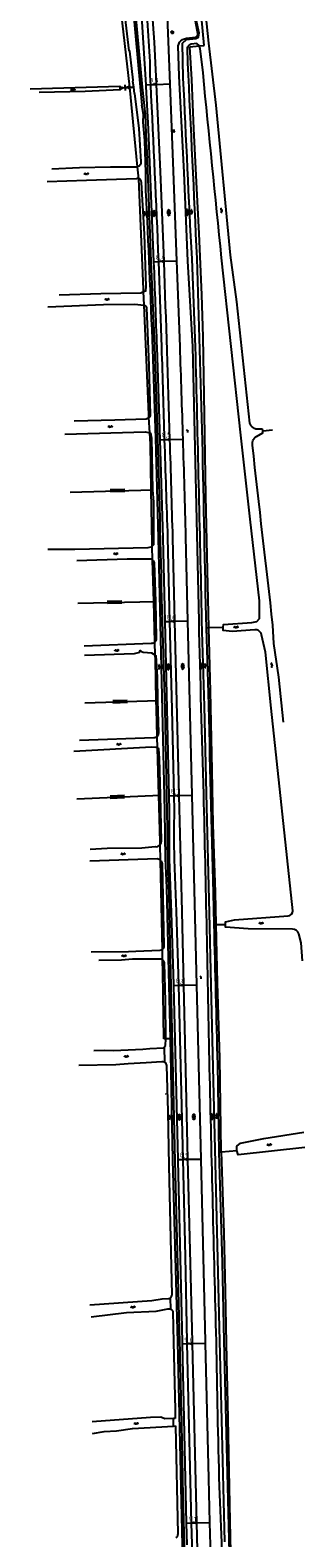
# Model space of a CAD drawing. Extents: x 121149 to 123702, y 457169 to 470031.
# Tile 25 of 87: x 122375 to 122527, y 460901 to 461738. Entities that reach past the tile are written whole.
import ezdxf

# ---------------------------------------------------------------- set-up
doc = ezdxf.new("R2010")
doc.units = 0
doc.header["$LTSCALE"] = 4
doc.layers.get('0').update_dxf_attribs({"color": 8, "linetype": 'CONTINUOUS'})
doc.layers.add('REFERENTIE', color=8, linetype='CONTINUOUS')
doc.styles.add('ISO', font='ISO')
doc.styles.get("Standard").update_dxf_attribs({"font": 'ISO'})

# ---------------------------------------------------------------- blocks, each defined once
blk = doc.blocks.new('kilometerpaal')
at = {"color": 0}
for p, q in [((-0.44, 0.44), (0.44, -0.44)), ((-0.44, -0.44), (-0.44, 0.44)), ((0.44, 0.44), (-0.44, -0.44)), ((0.44, -0.44), (0.44, 0.44))]:
    blk.add_line(p, q, dxfattribs=at)
at = {"color": 0, "style": 'ISO'}
blk.add_attdef('KILOMETERPAAL', (0.59, 0.87), '', height=2.5, dxfattribs=at)
blk = doc.blocks.new('lichtmast')
at = {"color": 0}
for p, q in [((-0.6, 0), (-1, 0)), ((-0.71, 0.71), (-0.42, 0.42)), ((0, 0.6), (0, 1)), ((0.42, 0.42), (0.71, 0.71)), ((0.6, 0), (1, 0)), ((-0.42, -0.42), (-0.71, -0.71)), ((0, -0.6), (0, -1)), ((0.42, -0.42), (0.71, -0.71))]:
    blk.add_line(p, q, dxfattribs=at)
blk.add_circle((0, 0), 0.6, dxfattribs=at)
blk = doc.blocks.new('water')
at = {"color": 0, "linetype": 'ByBlock', "lineweight": -2}
for centre, start, end in [((-0.01, 0.75), 129.74464, 230.25536), ((-0.32, 1.12), 309.74464, 50.25536), ((-0.32, 0.37), 309.74464, 50.25536), ((0.32, 0.01), 129.74464, 230.25536), ((0, 0.38), 309.74464, 50.25536), ((-0.01, -0.74), 129.74464, 230.25536), ((-0.32, -0.37), 309.74464, 50.25536), ((-0.32, -1.12), 309.74464, 50.25536), ((0, -0.37), 309.74464, 50.25536)]:
    blk.add_arc(centre, 0.244, start, end, dxfattribs=at)
blk = doc.blocks.new('paal')
at = {"color": 0}
for radius in [0.45, 0.2]:
    blk.add_circle((0, 0), radius, dxfattribs=at)
blk = doc.blocks.new('DRHEK')
at = {"color": 0, "linetype": 'Continuous'}
for p, q in [((1.25, 0), (-1.25, 0)), ((-0.5, 0.7), (0.5, 0.7)), ((-0.5, -0.7), (0.5, -0.7))]:
    blk.add_line(p, q, dxfattribs=at)
blk = doc.blocks.new('grensmarkering')
at = {"linetype": 'ByBlock', "lineweight": -2}
h = blk.add_hatch(color=0, dxfattribs=at)
h.dxf.hatch_style = 1
h.paths.add_polyline_path([(0.5, 0.43, 0.414214), (0.43, 0.5), (-0.43, 0.5, 0.414214), (-0.5, 0.43), (-0.5, -0.43, 0.414214), (-0.43, -0.5), (0.43, -0.5, 0.414214), (0.5, -0.43)])
h.paths.add_polyline_path([(0.14, -0.24), (0.16, -0.24), (0.16, -0.27, -0.083333), (-0.16, -0.27), (-0.16, -0.24), (-0.14, -0.24), (-0.08, 0.22, -0.219912), (-0.05, 0.27, 0.457379), (-0.04, 0.32, -2.245674), (0.04, 0.32, 0.457379), (0.05, 0.27, -0.219912), (0.08, 0.22)], flags=16)
h.paths.add_polyline_path([(0.16, -0.32), (0.16, -0.41, -0.083333), (-0.16, -0.41), (-0.16, -0.32, 0.083333)], flags=16)
at = {"color": 0, "linetype": 'ByBlock', "lineweight": -2}
blk.add_attdef('GRENSMARKERING', (0.6, 0), '', height=0.5, dxfattribs=at)
blk = doc.blocks.new('talud')
at = {"color": 0}
for p, q in [((0, 0.75), (0.5, 0.75)), ((0, 0.5), (1, 0.5)), ((0, 0.25), (0.5, 0.25)), ((0, 0), (1, 0)), ((0, -0.25), (0.5, -0.25)), ((0, -0.5), (1, -0.5)), ((0, -0.75), (0.5, -0.75))]:
    blk.add_line(p, q, dxfattribs=at)
blk = doc.blocks.new('asfalt6')
at = {"color": 0, "linetype": 'ByBlock', "lineweight": -2}
for p, q in [((-0.93, 0.18), (0.7, 1.13)), ((-0.89, -0.52), (0.89, 0.52)), ((-0.89, 0.52), (0.89, -0.52)), ((-0.76, 1.01), (0.3, 1.62)), ((-0.7, 1.13), (0.93, 0.18)), ((-0.3, 1.62), (0.76, 1.01)), ((-0.93, -0.18), (0.7, -1.13)), ((-0.76, -1.01), (0.3, -1.62)), ((-0.7, -1.13), (0.93, -0.18)), ((-0.3, -1.62), (0.76, -1.01))]:
    blk.add_line(p, q, dxfattribs=at)
blk = doc.blocks.new('verkeersbord')
at = {"color": 0}
for p, q in [((0.5, 0.32), (-0.5, 0.32)), ((-0.5, 0.32), (0, -0.6)), ((0, -0.6), (0.5, 0.32))]:
    blk.add_line(p, q, dxfattribs=at)
blk = doc.blocks.new('verkeersbord-pl')
at = {"linetype": 'Continuous'}
blk.add_circle((0, 0), 0.03, dxfattribs=at)
blk = doc.blocks.new('wegwijzer')
at = {"color": 0}
for q in [(-0.42, 1.42), (0.42, 1.42), (0, 0)]:
    blk.add_line((0, 1), q, dxfattribs=at)
blk = doc.blocks.new('GREP')
at = {"color": 0, "linetype": 'Continuous'}
for p, q in [((-0.35, 2), (-0.35, -2)), ((0.35, 2), (0.35, -2))]:
    blk.add_line(p, q, dxfattribs=at)

msp = doc.modelspace()

# ---------------------------------------------------------------- linework, layer by layer
at = {"layer": 'REFERENTIE'}
for points in [[(122426.97, 461813.257), (122427.819, 461801.277), (122429.463, 461782.523), (122432.105, 461748.254), (122435.708, 461708.157), (122436.939, 461695.988)], [(122438.854, 461690.58), (122437.235, 461705.975), (122433.318, 461747.933), (122432.311, 461760.843), (122430.252, 461793.143), (122429.476, 461794.232)], [(122444.974, 461707.428), (122444.779, 461711.775), (122443.814, 461730.893), (122442.624, 461748.436), (122439.898, 461783.231), (122439.107, 461794.786), (122438.96, 461795.215)], [(122433.969, 461782.662), (122435.315, 461765.674), (122439.072, 461707.196)], [(122459.877, 461710.921), (122459.51, 461730.365), (122461.61, 461732.302), (122466.852, 461732.852), (122468.341, 461733.655), (122468.637, 461735.788), (122467.102, 461743.408), (122466.165, 461758.612), (122466.199, 461766.846), (122465.019, 461778.201)], [(122467.957, 461734.964), (122468.009, 461735.645), (122466.873, 461741.303), (122466.148, 461746.945), (122465.274, 461766.543), (122464.238, 461778.636)], [(122496.892, 461519.498), (122489.536, 461586.795), (122486.157, 461612.74), (122478.15, 461695.967), (122473.985, 461730.322), (122470.409, 461766.133)], [(122471.444, 461729.04), (122469.234, 461752.796)], [(122430.137, 461705.959), (122425.447, 461747.921)], [(122431.922, 461709.052), (122432.027, 461709.688), (122430.222, 461725.817), (122429.765, 461726.075), (122427.655, 461744.837)], [(122452.513, 461707.724), (122451.04, 461745.26)], [(122461.596, 461732.976), (122466.578, 461733.566)], [(122468.638, 461409.774), (122465.108, 461562.111), (122462.436, 461609.44), (122460.313, 461658.483), (122457.539, 461712.007), (122457.058, 461728.735)], [(122462.072, 461727.633), (122462.213, 461719.351)], [(122463.523, 461728.303), (122468.765, 461728.767)], [(122464.628, 461710.072), (122463.523, 461728.303)], [(122468.765, 461728.767), (122468.703, 461728.922), (122467.374, 461730.057), (122464.313, 461729.704), (122463.559, 461729.438)], [(122468.765, 461728.767), (122471.444, 461729.04)], [(122470.839, 461713.751), (122469.302, 461727.412), (122468.765, 461728.767)], [(122441.287, 461719.941), (122441.258, 461713.346)], [(122432.336, 461705.975), (122431.922, 461709.052)], [(122465.733, 461682.818), (122464.628, 461710.072)], [(122374.778, 461704.97), (122424.591, 461706.372), (122424.623, 461705.373)], [(122424.623, 461705.373), (122424.743, 461704.484), (122405.395, 461703.479), (122379.793, 461702.839)], [(122424.623, 461705.373), (122425.669, 461705.473)], [(122425.669, 461705.473), (122429.378, 461705.786)], [(122429.378, 461705.786), (122430.149, 461705.835)], [(122430.149, 461705.835), (122430.137, 461705.959)], [(122430.149, 461705.835), (122432.336, 461705.975)], [(122434.488, 461661.669), (122430.149, 461705.835)], [(122432.824, 461702.356), (122432.336, 461705.975)], [(122432.824, 461702.356), (122435.126, 461682.964), (122436.319, 461664.519)], [(122439.072, 461707.196), (122441.575, 461707.294)], [(122439.072, 461707.196), (122439.131, 461706.275), (122440.292, 461682.586)], [(122441.575, 461707.294), (122444.974, 461707.428)], [(122444.974, 461707.428), (122452.513, 461707.724)], [(122449.214, 461609.317), (122447.137, 461659.107), (122444.974, 461707.428)], [(122456.28, 461609.582), (122454.412, 461659.304), (122452.513, 461707.724)], [(122439.147, 461648.335), (122439.126, 461658.445), (122438.481, 461676.249), (122437.569, 461686.391), (122437.71, 461690.766), (122436.939, 461695.988)], [(122467.392, 461649.67), (122465.733, 461682.818)], [(122433.515, 461661.473), (122419.528, 461661.548), (122402.225, 461661.177), (122386.828, 461660.436)], [(122435.109, 461655.112), (122434.488, 461661.669)], [(122433.886, 461655.135), (122406.093, 461654.201), (122384.272, 461653.316)], [(122437.792, 461593.872), (122435.109, 461655.112)], [(122437.85, 461592.505), (122439.054, 461593.02), (122439.201, 461595.408), (122438.253, 461624.453), (122436.627, 461653.108)], [(122468.681, 461624.81), (122467.392, 461649.67)], [(122470.155, 461590.741), (122468.681, 461624.81)], [(122445.767, 461511.319), (122444.052, 461562.278), (122442.076, 461609.267)], [(122443.386, 461609.098), (122446.078, 461609.199)], [(122446.068, 461609.477), (122446.078, 461609.199)], [(122446.078, 461609.199), (122449.214, 461609.317)], [(122446.078, 461609.199), (122447.761, 461561.704)], [(122449.214, 461609.317), (122456.28, 461609.582)], [(122449.223, 461609.112), (122449.214, 461609.317)], [(122458.066, 461562.063), (122456.28, 461609.582)], [(122466.692, 461561.712), (122464.725, 461610.751)], [(122482.012, 461406.495), (122482.215, 461407.998), (122497.935, 461408.963), (122500.799, 461409.619), (122502.281, 461411.248), (122502.276, 461421.041), (122497.067, 461466.323), (122491.913, 461512.85), (122481.15, 461611.219)], [(122390.908, 461590.822), (122413.998, 461591.531), (122436.263, 461591.826), (122437.85, 461592.505)], [(122437.85, 461592.505), (122437.792, 461593.872)], [(122438.167, 461584.968), (122437.85, 461592.505)], [(122384.572, 461584.012), (122415.581, 461585.279), (122432.682, 461585.579), (122438.099, 461584.984), (122438.167, 461584.968)], [(122440.719, 461524.324), (122438.167, 461584.968)], [(122439.39, 461583.549), (122440.761, 461551.621), (122441.505, 461524.101)], [(122470.892, 461567.354), (122470.155, 461590.741)], [(122471.77, 461513.232), (122470.892, 461567.354)], [(122452.747, 461178.162), (122451.963, 461207.793), (122450.803, 461261.878), (122450.057, 461278.157), (122449.604, 461304.517), (122448.373, 461360.506), (122446.096, 461456.068), (122444.553, 461511.279), (122442.973, 461560.557)], [(122445.113, 461561.709), (122446.754, 461510.362)], [(122440.817, 461522.652), (122440.719, 461524.324)], [(122439.171, 461521.819), (122421.893, 461521.209), (122399.198, 461520.759)], [(122441.305, 461514.264), (122440.817, 461522.652)], [(122504.117, 461515.325), (122503.822, 461516.262)], [(122504.117, 461515.325), (122509.454, 461515.953)], [(122394.098, 461513.456), (122438.97, 461514.85), (122441.305, 461514.264)], [(122441.305, 461514.264), (122441.708, 461514.163), (122442.23, 461511.256), (122442.842, 461482.685)], [(122441.678, 461507.872), (122441.305, 461514.264)], [(122442.085, 461482.663), (122441.678, 461507.872)], [(122446.754, 461510.362), (122449.345, 461510.442)], [(122446.754, 461510.362), (122448.498, 461455.777), (122449.589, 461409.551)], [(122449.345, 461510.442), (122452.464, 461510.538)], [(122452.464, 461510.538), (122459.771, 461510.765)], [(122472.365, 461479.281), (122471.77, 461513.232)], [(122499.97, 461511.902), (122500.461, 461512.26), (122504.131, 461514.27), (122504.117, 461515.325)], [(122397.125, 461481.352), (122442.842, 461482.685)], [(122442.572, 461452.478), (122442.085, 461482.663)], [(122442.842, 461482.685), (122443.311, 461475.87), (122443.365, 461452.084), (122442.601, 461451.413)], [(122473.259, 461437.885), (122472.365, 461479.281)], [(122442.601, 461451.413), (122441.919, 461450.813), (122440.144, 461450.462), (122399.654, 461449.489), (122384.692, 461449.543)], [(122442.601, 461451.413), (122442.572, 461452.478)], [(122442.818, 461443.657), (122442.601, 461451.413)], [(122451.133, 461456.016), (122452.282, 461409.618)], [(122455.221, 461409.691), (122454.079, 461455.835)], [(122462.478, 461409.871), (122461.322, 461456.384)], [(122400.659, 461443.319), (122428.663, 461444.245), (122440.566, 461444.312)], [(122443.461, 461420.635), (122442.818, 461443.657)], [(122443.651, 461442.17), (122444.351, 461420.654)], [(122474.149, 461406.167), (122473.259, 461437.885)], [(122401.277, 461419.738), (122444.351, 461420.654)], [(122444.087, 461398.214), (122443.461, 461420.635)], [(122444.351, 461420.654), (122444.74, 461400.629)], [(122450.906, 461304.428), (122449.73, 461360.901), (122448.285, 461409.824)], [(122449.589, 461409.551), (122452.282, 461409.618)], [(122449.589, 461409.551), (122451.87, 461312.952)], [(122452.282, 461409.618), (122455.221, 461409.691)], [(122452.282, 461409.618), (122453.486, 461360.988), (122454.569, 461313.019)], [(122455.221, 461409.691), (122462.478, 461409.871)], [(122457.612, 461313.093), (122455.221, 461409.691)], [(122464.858, 461313.271), (122462.478, 461409.871)], [(122482.917, 460899.146), (122481.359, 460966.955), (122480.266, 461010.568), (122475.368, 461208.151), (122474.47, 461248.114), (122472.732, 461314.138), (122471.61, 461362.62), (122470.245, 461410.007)], [(122515.477, 461353.75), (122513.041, 461378.771), (122510.227, 461397.315), (122509.695, 461407.465)], [(122472.552, 461406.1), (122474.149, 461406.167)], [(122472.552, 461406.1), (122473.718, 461369.781)], [(122474.149, 461406.167), (122482.012, 461406.495)], [(122474.153, 461406.019), (122474.149, 461406.167)], [(122475.047, 461370.877), (122474.153, 461406.019)], [(122500.716, 461404.873), (122499.702, 461404.919), (122487.1, 461404.113), (122482.115, 461404.627), (122482.012, 461406.495)], [(122520.668, 461249.228), (122508.726, 461361.482), (122505.494, 461392.649), (122503.375, 461402.117)], [(122442.066, 461397.456), (122404.795, 461395.906)], [(122435.589, 461392.483), (122432.659, 461391.604), (122404.972, 461390.821)], [(122444.29, 461390.924), (122442.403, 461391.966), (122437.498, 461392.34), (122436.592, 461392.757)], [(122444.29, 461390.924), (122444.087, 461398.214)], [(122445.69, 461365.746), (122445.617, 461378.83), (122444.873, 461390.602), (122444.29, 461390.924)], [(122444.359, 461388.448), (122444.29, 461390.924)], [(122444.854, 461365.719), (122444.359, 461388.448)], [(122405.193, 461364.448), (122445.69, 461365.746)], [(122444.955, 461361.049), (122444.854, 461365.719)], [(122446.248, 461347.819), (122445.69, 461365.746)], [(122475.941, 461327.098), (122475.047, 461370.877)], [(122445.385, 461345.888), (122444.955, 461361.049)], [(122402.308, 461343.691), (122443.502, 461345.197)], [(122445.573, 461339.275), (122445.385, 461345.888)], [(122445.573, 461339.275), (122444.746, 461339.775), (122442.307, 461339.903), (122399.003, 461337.542)], [(122446.309, 461313.306), (122445.573, 461339.275)], [(122447.218, 461313.347), (122446.647, 461333.532), (122446.223, 461338.881), (122445.573, 461339.275)], [(122476.537, 461297.019), (122475.941, 461327.098)], [(122400.713, 461311.229), (122447.218, 461313.347)], [(122447.041, 461287.489), (122446.309, 461313.306)], [(122447.679, 461287.686), (122447.218, 461313.347)], [(122451.87, 461312.952), (122454.569, 461313.019)], [(122451.87, 461312.952), (122452.069, 461304.528), (122451.942, 461277.724), (122453.211, 461248.235), (122454.41, 461208.258), (122454.422, 461207.794)], [(122454.569, 461313.019), (122457.612, 461313.093)], [(122454.569, 461313.019), (122454.752, 461304.931)], [(122457.612, 461313.093), (122464.858, 461313.271)], [(122460.167, 461207.933), (122459.202, 461248.838), (122457.612, 461313.093)], [(122467.419, 461208.109), (122464.858, 461313.271)], [(122477.728, 461259.494), (122476.537, 461297.019)], [(122408.182, 461283.395), (122417.659, 461283.958), (122436.801, 461284.01), (122444.214, 461284.754)], [(122447.074, 461285.848), (122447.041, 461287.489)], [(122447.254, 461277.032), (122447.074, 461285.848)], [(122407.953, 461276.793), (122445.274, 461278.079)], [(122447.935, 461243.71), (122447.254, 461277.032)], [(122448.194, 461274.948), (122449.018, 461229.764)], [(122454.764, 461277.652), (122455.977, 461248.684), (122457.235, 461208.376), (122457.247, 461207.863)], [(122476.493, 461259.061), (122476.834, 461241.541)], [(122478.153, 461241.562), (122477.728, 461259.494)], [(122448.267, 461227.745), (122447.935, 461243.71)], [(122457.982, 461010.024), (122455.291, 461110.259), (122454.284, 461158.586), (122452.257, 461248.039)], [(122476.834, 461241.541), (122478.153, 461241.562)], [(122478.153, 461241.562), (122483.259, 461241.642)], [(122478.92, 461209.163), (122478.153, 461241.562)], [(122520.52, 461239.04), (122495.993, 461239.184), (122483.25, 461240.081), (122483.259, 461241.642)], [(122483.259, 461241.642), (122483.291, 461242.951), (122488.344, 461244.222), (122518.081, 461246.284)], [(122526.179, 461221.454), (122525.349, 461231.315), (122524.126, 461236.421)], [(122446.837, 461227.139), (122433.584, 461226.671), (122429.426, 461226.348), (122408.682, 461226.299)], [(122448.39, 461221.859), (122448.267, 461227.745)], [(122446.528, 461222.413), (122431.574, 461222.414), (122425.481, 461221.872), (122412.908, 461221.544)], [(122448.53, 461215.12), (122448.39, 461221.859)], [(122449.117, 461178.127), (122448.53, 461215.12)], [(122450.156, 461178.137), (122450.206, 461178.981), (122449.955, 461198.865), (122449.359, 461220.341)], [(122454.422, 461207.794), (122457.247, 461207.863)], [(122454.422, 461207.794), (122456.818, 461111.203)], [(122457.247, 461207.863), (122460.167, 461207.933)], [(122457.247, 461207.863), (122459.557, 461111.269)], [(122460.167, 461207.933), (122467.419, 461208.109)], [(122462.482, 461111.339), (122461.278, 461160.85), (122460.167, 461207.933)], [(122469.745, 461111.513), (122467.419, 461208.109)], [(122480.112, 461167.469), (122478.92, 461209.163)], [(122410.273, 461171.749), (122416.377, 461171.884), (122421.034, 461171.644), (122437.37, 461172.337), (122441.28, 461172.764), (122448.896, 461173.177), (122449.171, 461173.51)], [(122450.156, 461178.137), (122449.117, 461178.127)], [(122449.171, 461173.51), (122449.937, 461174.436)], [(122449.171, 461173.51), (122449.439, 461165.144)], [(122449.937, 461174.436), (122450.156, 461178.137)], [(122452.747, 461178.162), (122450.156, 461178.137)], [(122453.557, 461178.17), (122452.747, 461178.162)], [(122463.66, 460692.797), (122464.273, 460700.911), (122462.812, 460761.429), (122461.326, 460827.546), (122459.361, 460897.337), (122456.847, 461009.996), (122454.149, 461111.095), (122453.222, 461160.213), (122452.747, 461178.162)], [(122447.915, 461165.377), (122439.32, 461164.829), (122429.303, 461164.381), (122422.355, 461163.758), (122401.846, 461163.366)], [(122481.006, 461115.947), (122480.112, 461167.469)], [(122451.463, 461137.89), (122450.665, 461163.31)], [(122478.789, 461163.931), (122479.608, 461115.384)], [(122452.105, 461107.702), (122451.463, 461137.89)], [(122489.616, 461116.322), (122489.67, 461118.724), (122491.659, 461120.289), (122504.668, 461122.882), (122526.919, 461126.48)], [(122479.608, 461115.384), (122481.021, 461115.516)], [(122479.608, 461115.384), (122481.501, 461053.918), (122482.451, 461010.622), (122486.457, 460849.333), (122486.726, 460824.142)], [(122481.021, 461115.516), (122481.006, 461115.947)], [(122481.021, 461115.516), (122489.616, 461116.322)], [(122481.602, 461098.972), (122481.021, 461115.516)], [(122527.431, 461117.851), (122490.403, 461113.768), (122489.616, 461116.322)], [(122452.921, 461067.636), (122452.105, 461107.702)], [(122456.818, 461111.203), (122459.557, 461111.269)], [(122456.818, 461111.203), (122456.834, 461110.568), (122459.204, 461010.054), (122459.226, 461009.056)], [(122459.557, 461111.269), (122462.482, 461111.339)], [(122459.557, 461111.269), (122460.845, 461057.397), (122461.842, 461010.118), (122461.867, 461009.12)], [(122462.482, 461111.339), (122469.745, 461111.513)], [(122464.966, 461009.194), (122464.942, 461010.194), (122462.482, 461111.339)], [(122472.175, 461009.367), (122472.151, 461010.37), (122469.745, 461111.513)], [(122482.495, 461070.382), (122481.602, 461098.972)], [(122453.655, 461036.245), (122452.921, 461067.636)], [(122483.389, 461038.516), (122482.495, 461070.382)], [(122407.885, 461030.74), (122442.33, 461033.146), (122448.084, 461034.04), (122451.873, 461034.221)], [(122452.893, 461028.205), (122452.755, 461034.572)], [(122483.862, 461009.139), (122483.389, 461038.516)], [(122408.78, 461024.05), (122428.296, 461026.362), (122444.85, 461027.127), (122451.338, 461028.396)], [(122454.021, 461026.973), (122454.42, 461009.937)], [(122454.42, 461009.937), (122455.414, 460972.449)], [(122459.226, 461009.056), (122461.867, 461009.12)], [(122459.226, 461009.056), (122461.501, 460909.671)], [(122461.867, 461009.12), (122464.966, 461009.194)], [(122461.867, 461009.12), (122464.323, 460909.745)], [(122464.966, 461009.194), (122472.175, 461009.367)], [(122467.355, 460909.824), (122464.966, 461009.194)], [(122474.614, 460910.015), (122473.978, 460934.279), (122472.175, 461009.367)], [(122484.726, 460967.666), (122483.862, 461009.139)], [(122455.414, 460972.449), (122455.429, 460967.638)], [(122454.42, 460967.61), (122449.54, 460967.475), (122447.429, 460968.416), (122441.703, 460968.257), (122409.198, 460965.749)], [(122455.429, 460967.638), (122454.42, 460967.61)], [(122454.515, 460963.42), (122454.42, 460967.61)], [(122485.879, 460910.64), (122484.726, 460967.666)], [(122409.517, 460959.362), (122415.848, 460960.361), (122422.82, 460960.701), (122431.706, 460962.114), (122454.515, 460963.42)], [(122454.515, 460963.42), (122455.486, 460963.475)], [(122455.486, 460963.475), (122456.918, 460903.629)], [(122463.982, 460761.484), (122463.067, 460795.53), (122459.706, 460933.036)], [(122483.955, 460764.215), (122483.079, 460811.539), (122482.748, 460847.934), (122481.355, 460898.762), (122480.01, 460930.073)], [(122461.501, 460909.671), (122464.323, 460909.745)], [(122461.501, 460909.671), (122461.777, 460897.608)], [(122464.323, 460909.745), (122467.355, 460909.824)], [(122464.323, 460909.745), (122464.62, 460897.719), (122466.661, 460811.575)], [(122467.355, 460909.824), (122474.614, 460910.015)], [(122469.715, 460811.647), (122467.355, 460909.824)], [(122476.964, 460811.818), (122474.944, 460897.453), (122474.614, 460910.015)], [(122486.366, 460893.406), (122485.879, 460910.64)], [(122456.918, 460903.629), (122456.748, 460902.714)]]:
    msp.add_lwpolyline(points, dxfattribs=at)
for points in [[(122438.354, 461765.824, -0.0018953), (122441.287, 461719.941)], [(122466.578, 461733.566, 0.2697152), (122467.957, 461734.964)], [(122457.058, 461728.735, -0.2314008), (122459.471, 461732.328)], [(122459.471, 461732.328, -0.1149016), (122461.596, 461732.976)], [(122463.559, 461729.438, 0.2065705), (122462.072, 461727.633)], [(122462.213, 461719.351, -0.0011993), (122467.313, 461610.92)], [(122441.258, 461713.346, -0.0001648), (122441.575, 461707.294)], [(122464.725, 461610.751, -0.0012379), (122459.877, 461710.921)], [(122481.15, 461611.219, -0.0009656), (122470.839, 461713.751)], [(122441.575, 461707.294, -0.0029748), (122446.068, 461609.477)], [(122442.076, 461609.267, 0.0025093), (122438.854, 461690.58)], [(122440.292, 461682.586, -0.001715), (122443.386, 461609.098)], [(122434.488, 461661.669, -0.088322), (122433.515, 461661.473)], [(122436.319, 461664.519, -0.3253339), (122434.488, 461661.669)], [(122435.109, 461655.112, 0.144721), (122433.886, 461655.135)], [(122436.627, 461653.108, 0.3196518), (122435.109, 461655.112)], [(122442.973, 461560.557, 0.001937), (122439.147, 461648.335)], [(122443.386, 461609.098, -0.0011177), (122445.113, 461561.709)], [(122452.464, 461510.538, 0.0010856), (122449.223, 461609.112)], [(122467.313, 461610.92, -0.0015919), (122470.37, 461509.764)], [(122438.167, 461584.968, -0.3088979), (122439.39, 461583.549)], [(122447.761, 461561.704, 0.0004677), (122449.345, 461510.442)], [(122459.771, 461510.765, 0.0011502), (122458.066, 461562.063)], [(122470.245, 461410.007, 0.0006132), (122466.692, 461561.712)], [(122441.505, 461524.101, -0.1531001), (122440.817, 461522.652)], [(122440.817, 461522.652, -0.1793956), (122439.171, 461521.819)], [(122498.8, 461516.969, -0.1683709), (122496.892, 461519.498)], [(122500.791, 461516.201, -0.111395), (122498.8, 461516.969)], [(122503.822, 461516.262, -0.0419033), (122500.791, 461516.201)], [(122448.285, 461409.824, 0.0016353), (122445.767, 461511.319)], [(122449.345, 461510.442, 0.0005151), (122451.133, 461456.016)], [(122454.079, 461455.835, 0.0006033), (122452.464, 461510.538)], [(122461.322, 461456.384, 0.0012316), (122459.771, 461510.765)], [(122470.37, 461509.764, 0.0008296), (122472.552, 461406.1)], [(122498.326, 461507.444, -0.1721608), (122498.865, 461510.575)], [(122509.695, 461407.465, -0.0017911), (122498.326, 461507.444)], [(122498.865, 461510.575, 0.0921631), (122499.97, 461511.902)], [(122440.566, 461444.312, -0.2305866), (122442.818, 461443.657)], [(122442.818, 461443.657, -0.1630935), (122443.651, 461442.17)], [(122471.231, 461313.717, -0.0016555), (122468.638, 461409.774)], [(122444.74, 461400.629, -0.2613235), (122444.087, 461398.214)], [(122503.375, 461402.117, 0.3130215), (122500.716, 461404.873)], [(122436.592, 461392.757, 1.4636018), (122435.589, 461392.483)], [(122444.087, 461398.214, -0.2215053), (122442.066, 461397.456)], [(122473.718, 461369.781, 0.0014541), (122476.493, 461259.061)], [(122443.502, 461345.197, 0.1971729), (122445.385, 461345.888)], [(122445.385, 461345.888, 0.2084864), (122446.248, 461347.819)], [(122474.508, 461161.885, 0.0013501), (122471.231, 461313.717)], [(122451.214, 461277.775, 0.0048023), (122450.906, 461304.428)], [(122454.752, 461304.931, 0.0047656), (122454.764, 461277.652)], [(122444.214, 461284.754, 0.2826255), (122447.074, 461285.848)], [(122447.074, 461285.848, 0.1704509), (122447.679, 461287.686)], [(122445.274, 461278.079, -0.1641715), (122447.254, 461277.032)], [(122447.254, 461277.032, -0.0366811), (122447.562, 461276.657)], [(122447.562, 461276.657, -0.1335416), (122448.194, 461274.948)], [(122452.257, 461248.039, 0.0065567), (122451.214, 461277.775)], [(122518.081, 461246.284, 0.3827559), (122520.668, 461249.228)], [(122476.834, 461241.541, -0.0012239), (122478.789, 461163.931)], [(122524.126, 461236.421, 0.2992675), (122520.52, 461239.04)], [(122448.267, 461227.745, -0.1707798), (122446.837, 461227.139)], [(122449.018, 461229.764, -0.2429251), (122448.267, 461227.745)], [(122448.39, 461221.859, 0.1879501), (122446.528, 461222.413)], [(122449.359, 461220.341, 0.1732891), (122448.39, 461221.859)], [(122449.439, 461165.144, 0.1699869), (122447.915, 461165.377)], [(122450.665, 461163.31, 0.2516969), (122449.439, 461165.144)], [(122478.253, 461010.519, -0.0006672), (122474.508, 461161.885)], [(122451.873, 461034.221, 0.114437), (122452.755, 461034.572)], [(122452.755, 461034.572, 0.2399732), (122453.655, 461036.245)], [(122451.338, 461028.396, -0.1729872), (122452.893, 461028.205)], [(122452.893, 461028.205, -0.1847604), (122454.021, 461026.973)], [(122459.706, 460933.036, 0.0010911), (122457.982, 461010.024)], [(122480.01, 460930.073, -0.0024736), (122478.253, 461010.519)], [(122456.748, 460902.714, -0.1498558), (122455.773, 460901.44)]]:
    msp.add_lwpolyline(points, format="xyb", dxfattribs=at)

# ---------------------------------------------------------------- block references
at = {"layer": 'REFERENTIE', "linetype": 'Continuous'}
for name, p in [('lichtmast', (122453.73, 461736.361)), ('paal', (122425.669, 461705.473)), ('paal', (122429.378, 461705.786)), ('verkeersbord', (122454.642, 461681.606)), ('verkeersbord-pl', (122454.642, 461681.606)), ('asfalt6', (122451.792, 461636.341)), ('wegwijzer', (122462.123, 461514.358)), ('wegwijzer', (122469.663, 461211.492))]:
    msp.add_blockref(name, p, dxfattribs=at)
ref = msp.add_blockref('kilometerpaal', (122444.164, 461707.396), dxfattribs=at)
ref.add_attrib('KILOMETERPAAL', '8,3', (122441.036, 461708.499), dxfattribs={"layer": '0', "color": 0, "height": 2.5, "style": 'ISO'})
for name, p, rotation in [('water', (122398.561, 461704.533), 271.9492541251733), ('water', (122406.029, 461657.794), 271.6038627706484), ('water', (122438.507, 461635.688), 3.38328761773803), ('asfalt6', (122443.613, 461635.856), 2.178368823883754), ('water', (122464.544, 461636.648), 2.464663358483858), ('water', (122481.12, 461637.507), 5.625060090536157), ('water', (122417.538, 461588.214), 271.7756005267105), ('water', (122419.299, 461517.649), 272.1210963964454), ('water', (122422.382, 461447.157), 271.088488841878), ('water', (122489.256, 461406.452), 272.8652657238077), ('water', (122422.938, 461393.537), 271.145762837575), ('water', (122446.572, 461384.292), 2.006538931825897), ('asfalt6', (122451.58, 461384.433), 1.432096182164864), ('asfalt6', (122459.538, 461384.677), 1.317570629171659), ('water', (122472.036, 461385.078), 1.661112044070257), ('water', (122509.062, 461385.363), 6.087008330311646), ('water', (122424.106, 461341.502), 273.8407470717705), ('water', (122426.407, 461280.693), 271.8919654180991), ('water', (122503.208, 461242.312), 272.0638197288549), ('water', (122427.046, 461224.188), 272.464663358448), ('water', (122428.272, 461168.427), 272.5219079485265), ('water', (122452.542, 461134.549), 1.203034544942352), ('asfalt6', (122457.67, 461134.775), 1.145762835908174), ('asfalt6', (122465.788, 461134.959), 1.661112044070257), ('water', (122478.389, 461135.283), 1.432096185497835), ('water', (122507.614, 461119.38), 277.4659740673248), ('water', (122431.939, 461029.424), 274.9920811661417), ('water', (122433.768, 460964.834), 273.7835902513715)]:
    msp.add_blockref(name, p, dxfattribs=dict(at, rotation=rotation))
for name, p, xscale, yscale, rotation in [('DRHEK', (122427.524, 461705.63), 1.271104, 2, 94.87788086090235), ('talud', (122441.077, 461635.789), 1.35497, 2, 182.1570930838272), ('talud', (122461.263, 461636.54), 2.178029, 2.178029, 2.473555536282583), ('GREP', (122423.343, 461482.116), 1.698946, 2, 271.6611120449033), ('GREP', (122421.683, 461420.172), 1.698946, 2, 271.2603038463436), ('talud', (122449.038, 461384.337), 1.250547, 1.250547, 181.6954600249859), ('talud', (122469.266, 461385.001), 1.698946, 2, 1.450643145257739), ('GREP', (122424.785, 461365.076), 1.698946, 2, 271.8346729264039), ('GREP', (122423.21, 461312.254), 1.698946, 2, 272.6363819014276), ('talud', (122454.78, 461134.799), 1.078245, 1.078245, 181.222266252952), ('talud', (122475.163, 461135.123), 2.032591, 2.032591, 1.381372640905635)]:
    msp.add_blockref(name, p, dxfattribs=dict(at, xscale=xscale, yscale=yscale, rotation=rotation))
for p in [(122430.118, 461704.794), (122443.021, 461452.321), (122445.631, 461347.389), (122450.402, 461147.546)]:
    msp.add_blockref('grensmarkering', p, dxfattribs=at).add_auto_attribs({'GRENSMARKERING': '?'})
ref = msp.add_blockref('kilometerpaal', (122448.181, 461609.278), dxfattribs=at)
ref.add_attrib('KILOMETERPAAL', '8,4', (122444.64, 461610.263), dxfattribs={"layer": '0', "color": 0, "height": 2.5, "style": 'ISO'})
ref = msp.add_blockref('kilometerpaal', (122451.483, 461510.508), dxfattribs=at)
ref.add_attrib('KILOMETERPAAL', '8,5', (122447.927, 461511.897), dxfattribs={"layer": '0', "color": 0, "height": 2.5, "style": 'ISO'})
ref = msp.add_blockref('kilometerpaal', (122454.257, 461409.667), dxfattribs=at)
ref.add_attrib('KILOMETERPAAL', '8,6', (122450.684, 461410.708), dxfattribs={"layer": '0', "color": 0, "height": 2.5, "style": 'ISO'})
ref = msp.add_blockref('kilometerpaal', (122456.625, 461313.069), dxfattribs=at)
ref.add_attrib('KILOMETERPAAL', '8,7', (122452.892, 461314.219), dxfattribs={"layer": '0', "color": 0, "height": 2.5, "style": 'ISO'})
ref = msp.add_blockref('kilometerpaal', (122459.209, 461207.91), dxfattribs=at)
ref.add_attrib('KILOMETERPAAL', '8,8', (122455.682, 461209.103), dxfattribs={"layer": '0', "color": 0, "height": 2.5, "style": 'ISO'})
ref = msp.add_blockref('kilometerpaal', (122461.449, 461111.314), dxfattribs=at)
ref.add_attrib('KILOMETERPAAL', '8,9', (122457.9, 461112.482), dxfattribs={"layer": '0', "color": 0, "height": 2.5, "style": 'ISO'})
ref = msp.add_blockref('kilometerpaal', (122463.969, 461009.17), dxfattribs=at)
ref.add_attrib('KILOMETERPAAL', '9,0', (122460.426, 461009.95), dxfattribs={"layer": '0', "color": 0, "height": 2.5, "style": 'ISO'})
ref = msp.add_blockref('kilometerpaal', (122466.429, 460909.8), dxfattribs=at)
ref.add_attrib('KILOMETERPAAL', '9,1', (122462.739, 460910.666), dxfattribs={"layer": '0', "color": 0, "height": 2.5, "style": 'ISO'})

doc.saveas('drawing.dxf')
